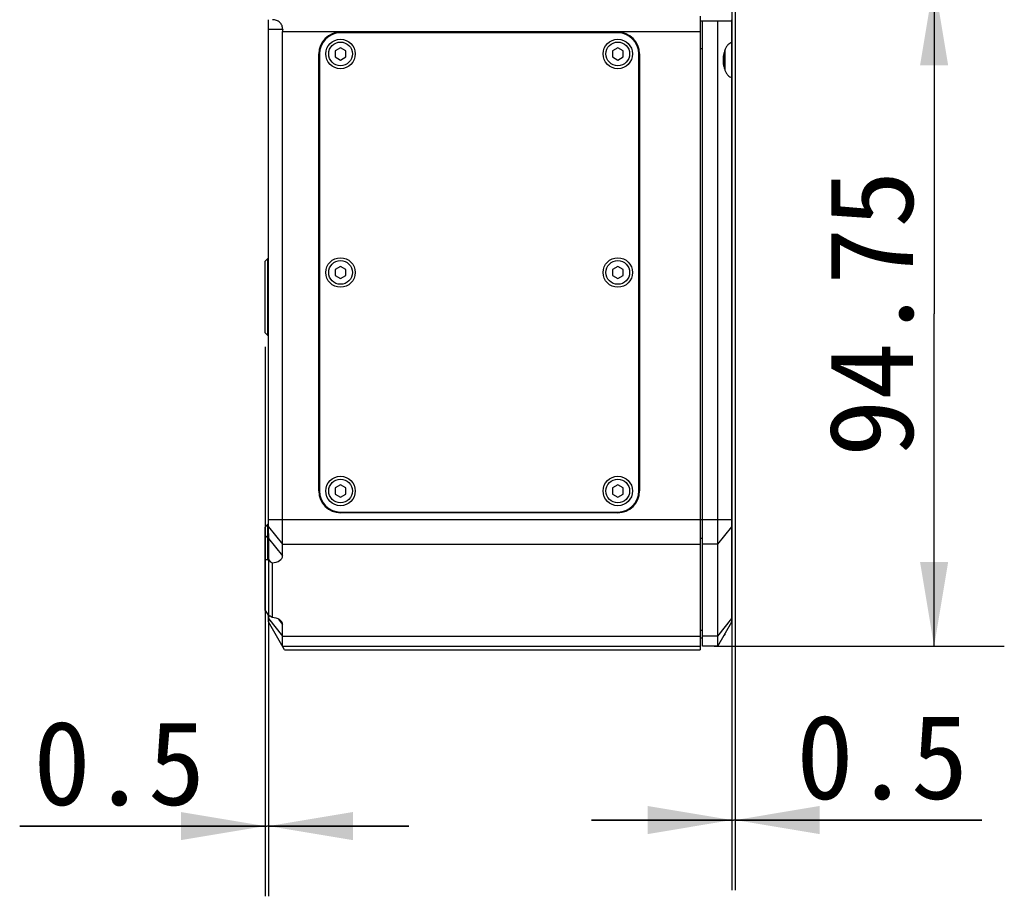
# Model space of a CAD drawing. Header units: millimetres. Extents: x 25 to 415, y 5 to 292.
# Tile 19 of 38: x 221 to 256, y 118 to 150. Entities that reach past the tile are written whole.
import ezdxf
from ezdxf.enums import TextEntityAlignment as Align

# ---------------------------------------------------------------- set-up
doc = ezdxf.new("R2010")
doc.units = ezdxf.units.MM
doc.header["$LTSCALE"] = 23.1
doc.layers.get('0').update_dxf_attribs({"linetype": 'CONTINUOUS'})
doc.layers.add('00_COMPONENTS', color=7, linetype='CONTINUOUS')
doc.layers.add('51__DRAFT_DIMS', color=7, linetype='CONTINUOUS')
doc.styles.get("Standard").update_dxf_attribs({"font": 'simfang.ttf'})
doc.dimstyles.new('DIMSTYLE_1', dxfattribs={"dimtxt": 3, "dimasz": 3, "dimexe": 2.5, "dimexo": 0.5, "dimgap": 0.75, "dimtad": 1, "dimlfac": 4, "dimdsep": 46, "dimtxsty": 'STANDARD', "dimblk": '_FILLED', "dimblk1": '_FILLED', "dimblk2": '_FILLED', "dimcen": 0.09, "dimclrt": 3, "dimazin": 2, "dimtp": 0.3, "dimtm": 0.3, "dimtfac": 1, "dimtofl": 0, "dimtmove": 0, "dimatfit": 3, "dimldrblk": '_FILLED', "dimfxl": 1, "dimtolj": 1, "dimarcsym": 0})
doc.dimstyles.new('DIMSTYLE_3', dxfattribs={"dimtxt": 3, "dimasz": 3, "dimexe": 2.5, "dimexo": 0.5, "dimgap": 0.75, "dimtad": 1, "dimlfac": 4, "dimdsep": 46, "dimtxsty": 'STANDARD', "dimblk": '_FILLED', "dimblk1": '_FILLED', "dimblk2": '_FILLED', "dimcen": 0.09, "dimclrt": 3, "dimazin": 2, "dimtp": 0.1, "dimtm": 0.1, "dimtfac": 1, "dimtofl": 0, "dimtmove": 0, "dimatfit": 3, "dimldrblk": '_FILLED', "dimfxl": 1, "dimtolj": 1, "dimarcsym": 0})

# ---------------------------------------------------------------- blocks, each defined once
blk = doc.blocks.new('_FILLED')
at = {"color": 0, "linetype": 'ByBlock'}
blk.add_solid([(0, 0), (-1, 0.167), (-1, -0.167)], dxfattribs=at)
blk = doc.blocks.new('*D19')
at = {"layer": '51__DRAFT_DIMS', "color": 4}
for p, q in [((235.153, 151.082), (256.359, 151.082)), ((253.859, 151.082), (253.859, 139.239)), ((253.859, 127.395), (253.859, 139.239)), ((246.028, 127.395), (256.359, 127.395))]:
    blk.add_line(p, q, dxfattribs=at)
at = {"layer": '51__DRAFT_DIMS', "color": 4, "xscale": 3, "yscale": 3, "zscale": 3}
for p, rotation in [((253.859, 151.082), 90), ((253.859, 127.395), 270)]:
    blk.add_blockref('_FILLED', p, dxfattribs=dict(at, rotation=rotation))
at = {"layer": '51__DRAFT_DIMS', "color": 3}
blk.add_text('94.75', height=3, rotation=90, dxfattribs=at).set_placement((253.109, 139.239), align=Align.CENTER)
blk = doc.blocks.new('*D22')
at = {"layer": '51__DRAFT_DIMS', "color": 4}
for p, q in [((246.778, 176.807), (246.778, 118.709)), ((246.653, 170.265), (246.653, 118.709)), ((246.653, 121.209), (241.653, 121.209)), ((241.653, 121.209), (246.716, 121.209)), ((255.561, 121.209), (246.716, 121.209)), ((246.778, 121.209), (255.561, 121.209))]:
    blk.add_line(p, q, dxfattribs=at)
at = {"layer": '51__DRAFT_DIMS', "color": 4, "xscale": 3, "yscale": 3, "zscale": 3}
blk.add_blockref('_FILLED', (246.653, 121.209), dxfattribs=at)
at = {"layer": '51__DRAFT_DIMS', "color": 4, "xscale": 3, "yscale": 3, "zscale": 3, "rotation": 180}
blk.add_blockref('_FILLED', (246.778, 121.209), dxfattribs=at)
at = {"layer": '51__DRAFT_DIMS', "color": 3}
blk.add_text('0.5', height=3, dxfattribs=at).set_placement((248.951, 121.959))
blk = doc.blocks.new('*D23')
at = {"layer": '51__DRAFT_DIMS', "color": 4}
for p, q in [((230.028, 138.057), (230.028, 118.494)), ((230.153, 131.413), (230.153, 118.494)), ((230.028, 120.994), (221.286, 120.994)), ((221.286, 120.994), (230.091, 120.994)), ((235.153, 120.994), (230.091, 120.994)), ((230.153, 120.994), (235.153, 120.994))]:
    blk.add_line(p, q, dxfattribs=at)
at = {"layer": '51__DRAFT_DIMS', "color": 4, "xscale": 3, "yscale": 3, "zscale": 3}
blk.add_blockref('_FILLED', (230.028, 120.994), dxfattribs=at)
at = {"layer": '51__DRAFT_DIMS', "color": 4, "xscale": 3, "yscale": 3, "zscale": 3, "rotation": 180}
blk.add_blockref('_FILLED', (230.153, 120.994), dxfattribs=at)
at = {"layer": '51__DRAFT_DIMS', "color": 3}
blk.add_text('0.5', height=3, dxfattribs=at).set_placement((227.896, 121.744), align=Align.RIGHT)

msp = doc.modelspace()

# ---------------------------------------------------------------- linework, layer by layer
at = {"layer": '00_COMPONENTS', "color": 7}
for p, q in [((245.5281, 149.8324), (245.5281, 127.2699)), ((230.1531, 130.487), (230.1531, 149.7074)), ((245.5281, 149.6699), (246.6531, 149.6699)), ((245.6031, 127.3949), (245.6031, 149.6699)), ((246.1531, 127.3949), (246.1531, 149.6699)), ((246.6531, 148.8904), (246.6531, 149.7073)), ((230.6531, 130.6146), (230.6531, 149.2875)), ((232.7156, 149.2636), (242.5906, 149.2636)), ((242.5906, 149.2386), (232.7156, 149.2386)), ((246.6531, 147.6502), (246.6531, 148.8854)), ((231.9406, 132.9261), (231.9406, 148.4886)), ((231.9656, 148.4886), (231.9656, 132.9261)), ((232.7151, 148.7051), (232.5279, 148.5965)), ((232.5279, 148.5965), (232.5284, 148.38)), ((232.5284, 148.38), (232.7161, 148.2721)), ((232.9029, 148.5973), (232.7151, 148.7051)), ((232.7161, 148.2721), (232.9034, 148.3808)), ((232.9034, 148.3808), (232.9029, 148.5973)), ((242.5901, 148.7051), (242.4029, 148.5965)), ((242.4029, 148.5965), (242.4034, 148.38)), ((242.4034, 148.38), (242.5911, 148.2721)), ((242.7779, 148.5973), (242.5901, 148.7051)), ((242.5911, 148.2721), (242.7784, 148.3808)), ((242.7784, 148.3808), (242.7779, 148.5973)), ((243.3406, 132.9261), (243.3406, 148.4886)), ((243.3656, 148.4886), (243.3656, 132.9261)), ((246.4031, 148.6276), (246.4031, 147.9122)), ((246.6531, 128.2699), (246.6531, 147.6494)), ((230.0281, 141.1074), (230.1281, 141.2074)), ((230.0281, 138.5574), (230.0281, 141.1074)), ((230.1281, 138.4574), (230.1281, 141.2074)), ((230.1531, 141.2074), (230.1281, 141.2074)), ((232.7151, 140.9239), (232.5279, 140.8152)), ((232.5279, 140.8152), (232.5284, 140.5987)), ((232.9029, 140.8161), (232.7151, 140.9239)), ((232.9034, 140.5996), (232.9029, 140.8161)), ((242.5901, 140.9239), (242.4029, 140.8152)), ((242.4029, 140.8152), (242.4034, 140.5987)), ((242.7779, 140.8161), (242.5901, 140.9239)), ((242.7784, 140.5996), (242.7779, 140.8161)), ((232.5284, 140.5987), (232.7161, 140.4909)), ((232.7161, 140.4909), (232.9034, 140.5996)), ((242.4034, 140.5987), (242.5911, 140.4909)), ((242.5911, 140.4909), (242.7784, 140.5996)), ((230.0281, 138.5574), (230.1281, 138.4574)), ((230.1531, 138.4574), (230.1281, 138.4574)), ((232.7151, 133.1426), (232.5279, 133.034)), ((232.5279, 133.034), (232.5284, 132.8175)), ((232.9029, 133.0348), (232.7151, 133.1426)), ((232.9034, 132.8183), (232.9029, 133.0348)), ((242.5901, 133.1426), (242.4029, 133.034)), ((242.4029, 133.034), (242.4034, 132.8175)), ((242.7779, 133.0348), (242.5901, 133.1426)), ((242.7784, 132.8183), (242.7779, 133.0348)), ((232.5284, 132.8175), (232.7161, 132.7096)), ((232.7161, 132.7096), (232.9034, 132.8183)), ((242.4034, 132.8175), (242.5911, 132.7096)), ((242.5911, 132.7096), (242.7784, 132.8183)), ((232.7156, 132.1761), (242.5906, 132.1761)), ((242.5906, 132.1511), (232.7156, 132.1511)), ((230.0281, 131.6422), (230.1281, 131.7422)), ((230.0281, 128.6701), (230.0281, 131.6422)), ((230.1281, 130.4732), (230.1281, 131.7422)), ((230.1281, 131.7422), (230.1531, 131.7422)), ((230.1281, 130.4732), (230.0281, 130.4732)), ((230.2125, 130.4135), (230.1281, 130.4732)), ((230.2781, 130.3678), (230.2781, 128.422)), ((230.0281, 128.6701), (230.1281, 128.5287)), ((230.1281, 128.5287), (230.2125, 128.469)), ((230.1531, 128.2699), (230.1531, 128.511)), ((230.7245, 127.2699), (230.1531, 128.2699)), ((230.6531, 127.3949), (230.6531, 128.1751)), ((246.1531, 127.3949), (246.6531, 128.2699)), ((245.5281, 127.6949), (245.6031, 127.6949)), ((246.3781, 127.7824), (246.3745, 127.7824)), ((246.4031, 127.8324), (246.4031, 127.8074)), ((230.6531, 127.3949), (245.5281, 127.3949)), ((246.1531, 127.3949), (245.6031, 127.3949)), ((230.7245, 127.2699), (245.5281, 127.2699))]:
    msp.add_line(p, q, dxfattribs=at)
at = {"layer": '00_COMPONENTS', "color": 4}
for p, q in [((230.6542, 149.3574), (230.1531, 149.3574)), ((230.6531, 149.2875), (245.5281, 149.2875)), ((236.3737, 149.2386), (236.3987, 149.2636)), ((245.6031, 148.6699), (245.5281, 148.6699)), ((246.3781, 148.5548), (246.3781, 147.9849)), ((231.9406, 144.8055), (231.9656, 144.8305)), ((243.3406, 144.3261), (243.3656, 144.3511)), ((231.9406, 132.9261), (231.9656, 132.9511)), ((230.1531, 131.9127), (245.5281, 131.9127)), ((245.5281, 131.9124), (246.6531, 131.9124)), ((230.1531, 131.6475), (230.6531, 131.0288)), ((246.1531, 131.0285), (246.6531, 131.6472)), ((230.0281, 131.2687), (230.1281, 131.3394)), ((230.1531, 131.3394), (230.1281, 131.3394)), ((230.1531, 131.2334), (230.6531, 130.6146)), ((245.5281, 131.2406), (245.6031, 131.2406)), ((230.6531, 131.0288), (245.5281, 131.0288)), ((246.1531, 131.0285), (245.6031, 131.0285)), ((230.1531, 130.487), (230.2125, 130.4135)), ((230.1531, 128.3797), (230.6531, 127.761)), ((230.4939, 128.3722), (230.6531, 128.1751)), ((246.1531, 127.761), (246.6531, 128.3797)), ((230.6531, 127.761), (245.5281, 127.761)), ((245.5281, 127.9731), (245.6031, 127.9731)), ((246.1531, 127.761), (245.6031, 127.761)), ((246.3781, 127.7886), (246.3781, 127.7824))]:
    msp.add_line(p, q, dxfattribs=at)
at = {"layer": '00_COMPONENTS', "color": 7}
for centre in [(232.7156, 148.4886), (242.5906, 148.4886), (232.7156, 140.7074), (242.5906, 140.7074), (232.7156, 132.9261), (242.5906, 132.9261)]:
    msp.add_circle(centre, 0.525, dxfattribs=at)
at = {"layer": '00_COMPONENTS', "color": 4}
for centre in [(232.7156, 148.4886), (242.5906, 148.4886), (232.7156, 140.7074), (242.5906, 140.7074), (232.7156, 132.9261), (242.5906, 132.9261)]:
    msp.add_circle(centre, 0.422, dxfattribs=at)
at = {"layer": '00_COMPONENTS', "color": 7}
for centre, radius, start, end in [((232.7156, 148.4886), 0.775, 90, 180), ((232.7156, 148.4886), 0.75, 90, 180), ((242.5906, 148.4886), 0.775, 0, 90), ((242.5906, 148.4886), 0.75, 0, 90), ((232.7156, 132.9261), 0.775, 180, 270), ((232.7156, 132.9261), 0.75, 180, 270), ((242.5906, 132.9261), 0.775, 270, 360), ((242.5906, 132.9261), 0.75, 270, 360), ((246.3781, 127.8074), 0.025, 270, 0)]:
    msp.add_arc(centre, radius, start, end, dxfattribs=at)
for centre, major_axis, ratio, start_param, end_param in [((231.3674, 149.2875), (0, 1.25), 0.5714286, 1.5148773, 1.5707963), ((230.25, 130.6146), (0.4031, 0), 0.6139406, -1.5010002, 0), ((230.2125, 130.661), (0.933, -0.6911), 0.1726721, -1.4435782, -1.373782), ((230.2125, 128.2215), (0.933, -0.6911), 0.1726721, 1.6282183, 1.6980145), ((230.25, 128.1751), (0.4031, 0), 0.6139406, 0, 1.5010002)]:
    msp.add_ellipse(centre, major_axis=major_axis, ratio=ratio, start_param=start_param, end_param=end_param, dxfattribs=at)
for points, knots in [([(230.6542, 149.3574), (230.655, 149.3811), (230.6517, 149.4286), (230.6324, 149.4971), (230.5992, 149.5597), (230.5532, 149.6135), (230.4965, 149.6562), (230.4107, 149.6963), (230.3388, 149.7074), (230.2915, 149.7074)], [0, 0, 0, 0, 0.1257903, 0.2508731, 0.375262, 0.4993539, 0.6237353, 0.7488275, 1, 1, 1, 1]), ([(246.6531, 148.8904), (246.6283, 148.8851), (246.5772, 148.8641), (246.5092, 148.808), (246.4487, 148.7275), (246.4172, 148.6631), (246.4031, 148.6276)], [0, 0, 0, 0, 0.2026505, 0.4310363, 0.6953142, 1, 1, 1, 1]), ([(246.4031, 148.6276), (246.3816, 148.5736), (246.3493, 148.4553), (246.3334, 148.2699), (246.3493, 148.0845), (246.3816, 147.9662), (246.4031, 147.9122)], [0, 0, 0, 0, 0.23884, 0.5, 0.76116, 1, 1, 1, 1]), ([(246.4031, 147.9122), (246.4172, 147.8767), (246.4487, 147.8122), (246.5092, 147.7317), (246.5772, 147.6756), (246.6283, 147.6547), (246.6531, 147.6494)], [0, 0, 0, 0, 0.3046858, 0.5689637, 0.7973495, 1, 1, 1, 1])]:
    msp.add_open_spline(points, degree=3, knots=knots, dxfattribs=at)

# ---------------------------------------------------------------- dimensions: what is measured, and where the dimension line sits
at = {"layer": '51__DRAFT_DIMS', "color": 4}
for base, p1, p2, picture, middle in [((246.7781, 121.2093), (246.6531, 170.7654), (246.7781, 177.3074), '*D22', (252.1917, 121.2093)), ((230.1531, 120.9936), (230.0281, 138.5574), (230.1531, 131.9127), '*D23', (224.5264, 120.9936))]:
    dim = msp.add_linear_dim(base=base, p1=p1, p2=p2, dimstyle='DIMSTYLE_3', dxfattribs=at)
    dim.commit()
    dim.dimension.update_dxf_attribs({"geometry": picture, "text_midpoint": middle, "dimtype": 160})
dim = msp.add_linear_dim(base=(253.8592, 151.0824), p1=(245.5281, 127.3949), p2=(234.6531, 151.0824), angle=90, dimstyle='DIMSTYLE_1', dxfattribs=at)
dim.commit()
dim.dimension.update_dxf_attribs({"geometry": '*D19', "text_midpoint": (253.8592, 139.1566), "dimtype": 160})

doc.saveas('drawing.dxf')
